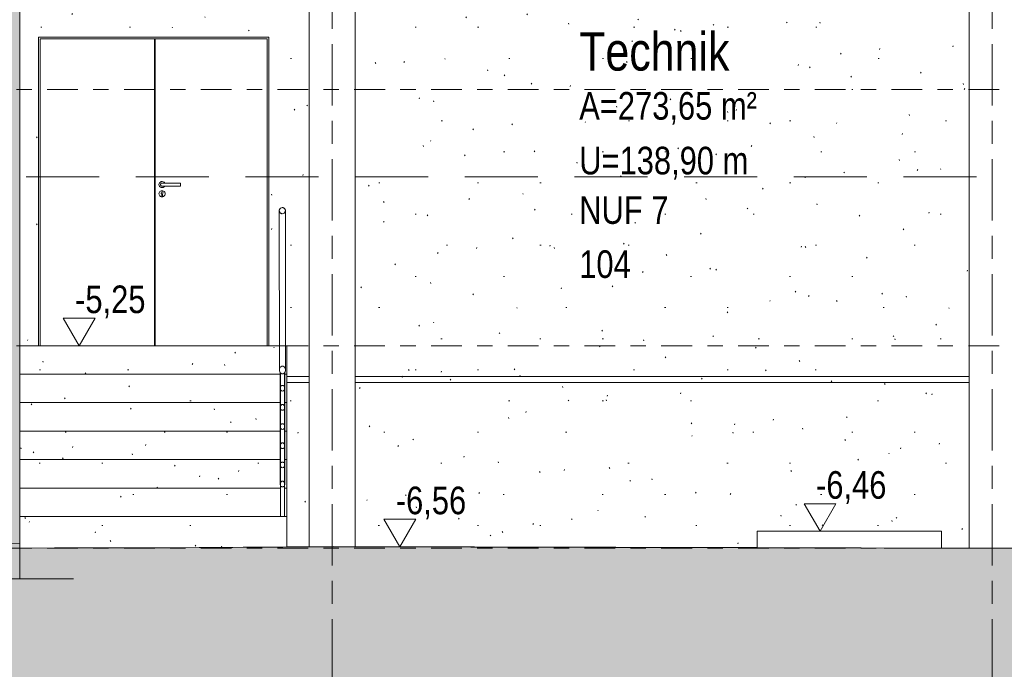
# Model space of a CAD drawing. Header units: metres. Extents: x 2 to 230, y -14 to 869.
# Tile 18 of 71: x 44.46 to 50.88, y -10.15 to -5.92. Entities that reach past the tile are written whole.
import ezdxf

# ---------------------------------------------------------------- set-up
doc = ezdxf.new("R2010")
doc.units = ezdxf.units.M
for name, pattern in [('_Ebene_', [0.4, 0.2, -0.1, 0, -0.1]), ('_Rasterlinie_', [0.75, 0.4, -0.1, 0.15, -0.1]), ('Abgebrochen', [0.714375, 0.47625, -0.238125])]:
    doc.linetypes.add(name, pattern=pattern)
for name, color, linetype, lineweight in [('A_Detailelemente', 7, 'Continuous', 9), ('A_Ebenen', 50, 'Continuous', 5), ('A_Geländer', 7, 'Continuous', 5), ('A_Geländer_Pfosten', 7, 'Continuous', 5), ('A_Geschossdecken', 7, 'Continuous', 5), ('A_Geschossdecken_Schraffur', 7, 'Continuous', 5), ('A_Hoehenkoten', 124, 'Continuous', 5), ('A_Raster', 128, 'Continuous', 5), ('A_Raum-Txt', 16, 'Continuous', 5), ('A_Tragwerksstützen', 7, 'Continuous', 5), ('A_Treppe', 38, 'Continuous', 5), ('A_Tuer', 128, 'Continuous', 5), ('A_Türen_Element', 128, 'Continuous', 5), ('A_Türen_Rahmen', 128, 'Continuous', 5), ('A_Wand', 244, 'Continuous', 5), ('A_Wand_Schraff', 1, 'Continuous', 5), ('A_Wände_Oberflächenschraffur', 244, 'Continuous', 5)]:
    doc.layers.add(name, color=color, linetype=linetype, lineweight=lineweight)
doc.styles.add('Arial', font='arial.ttf', dxfattribs={"width": 0.8, "height": 0.18})
doc.styles.add('Arial_B', font='txt', dxfattribs={"width": 0.8, "height": 0.25})
pattern_1 = [(0, (0.10425, 18.796), (0.813, 0.203), [0.007, -0.603, 0.007, -0.603, -3.251]), (0, (0.10425, 18.796), (0.813, 0.203), [-1.219, 0.007, -1.212, 0.007, -0.603, -1.422]), (0, (0.10425, 18.796), (0.813, 0.203), [-3.048, 0.007, -0.4, 0.007, -1.009]), (120, (0.40925, 18.897), (-0.58230316, 0.60257865), [0.007, -0.603, 0.007, -0.603, -3.251]), (120, (0.40925, 18.897), (-0.58230316, 0.60257865), [-1.219, 0.007, -1.212, 0.007, -0.603, -1.422]), (120, (0.40925, 18.897), (-0.58230316, 0.60257865), [-3.048, 0.007, -0.4, 0.007, -1.009]), (240, (0.51025, 19.304), (-0.23069684, -0.80557865), [0.007, -0.603, 0.007, -0.603, -3.251]), (240, (0.51025, 19.304), (-0.23069684, -0.80557865), [-1.219, 0.007, -1.212, 0.007, -0.603, -1.422]), (240, (0.51025, 19.304), (-0.23069684, -0.80557865), [-3.048, 0.007, -0.4, 0.007, -1.009])]
pattern_2 = [(0, (0.09525, 18.796), (0.813, 0.203), [0.007, -0.603, 0.007, -0.603, -3.251]), (0, (0.09525, 18.796), (0.813, 0.203), [-1.219, 0.007, -1.212, 0.007, -0.603, -1.422]), (0, (0.09525, 18.796), (0.813, 0.203), [-3.048, 0.007, -0.4, 0.007, -1.009]), (120, (0.40025, 18.897), (-0.58230316, 0.60257865), [0.007, -0.603, 0.007, -0.603, -3.251]), (120, (0.40025, 18.897), (-0.58230316, 0.60257865), [-1.219, 0.007, -1.212, 0.007, -0.603, -1.422]), (120, (0.40025, 18.897), (-0.58230316, 0.60257865), [-3.048, 0.007, -0.4, 0.007, -1.009]), (240, (0.50225, 19.304), (-0.23069684, -0.80557865), [0.007, -0.603, 0.007, -0.603, -3.251]), (240, (0.50225, 19.304), (-0.23069684, -0.80557865), [-1.219, 0.007, -1.212, 0.007, -0.603, -1.422]), (240, (0.50225, 19.304), (-0.23069684, -0.80557865), [-3.048, 0.007, -0.4, 0.007, -1.009])]

# ---------------------------------------------------------------- blocks, each defined once
blk = doc.blocks.new('TU DF 2 - Stahl-Eckzarge Falztüre - DL - 1600 x 2001-8069529-G')
at = {"layer": 'A_Tuer', "color": 250, "lineweight": 9}
for p, q in [((1.9378, -6.9851), (1.9377, -6.9851)), ((2.0577, -6.9851), (1.9377, -6.9851)), ((1.9378, -6.9851), (1.9377, -6.9851)), ((2.0577, -6.9851), (1.9377, -6.9851)), ((1.9378, -6.9751), (1.9378, -6.9751)), ((1.9377, -7.0051), (1.9378, -7.0051)), ((1.9377, -7.0051), (2.0577, -7.0051)), ((1.9377, -7.0051), (1.9378, -7.0051)), ((1.9377, -7.0051), (2.0577, -7.0051)), ((1.9378, -7.0151), (1.9378, -7.0151)), ((1.9378, -7.0351), (1.9378, -7.0351)), ((1.9354, -7.0686), (1.9354, -7.0566)), ((1.9378, -7.0751), (1.9378, -7.0751)), ((1.9402, -7.0566), (1.9402, -7.0686))]:
    blk.add_line(p, q, dxfattribs=at)
for centre, major_axis, ratio, start_param, end_param in [((1.9378, -6.9951), (0, 0.02), 0.999998, 5.235988, 7.853982), ((2.0577, -6.9951), (0, 0.01), 0.00223, 0, 1.570796), ((2.0577, -6.9951), (0, 0.01), 0.00223, 0, 1.570796), ((1.9378, -6.9951), (0, 0.02), 0.999998, 1.570796, 4.18879), ((1.9378, -7.0551), (0, 0.02), 0.999998, 4.712389, 7.853982), ((1.9378, -7.0551), (0, 0.02), 0.999998, 1.570796, 4.712389), ((1.9378, -7.0501), (0, 0.00699), 0.999998, 3.491891, 9.074479), ((2.0577, -6.9951), (0, 0.01), 0.00223, 1.570796, 3.141593), ((2.0577, -6.9951), (0, 0.01), 0.00223, 1.570796, 3.141593), ((1.9378, -7.0686), (0, 0.0024), 0.999998, 1.570796, 2.617994), ((1.9378, -7.0686), (0, 0.0024), 0.999998, 1.570796, 4.712389), ((1.9378, -7.0686), (0, 0.0024), 0.999998, 2.879793, 3.403392), ((1.9378, -7.0686), (0, 0.0024), 0.999998, 3.665191, 4.712389)]:
    blk.add_ellipse(centre, major_axis=major_axis, ratio=ratio, start_param=start_param, end_param=end_param, dxfattribs=at)
for points, knots in [([(1.9277, -6.9951), (1.9277, -6.9942), (1.9279, -6.9929), (1.9284, -6.9913), (1.929, -6.9901), (1.9296, -6.9892), (1.9302, -6.9885), (1.9308, -6.9879), (1.9316, -6.9871), (1.9325, -6.9865), (1.9333, -6.9861), (1.9339, -6.9859), (1.9345, -6.9856), (1.9351, -6.9854), (1.9358, -6.9853), (1.9364, -6.9852), (1.9371, -6.9851), (1.9375, -6.9851), (1.9377, -6.9851)], [0, 0, 0, 0, 0.0833333, 0.125, 0.1666667, 0.2083333, 0.2291667, 0.25, 0.2916667, 0.3333333, 0.3541667, 0.375, 0.3958333, 0.4166667, 0.4375, 0.4583333, 0.4791667, 0.5, 0.5, 0.5, 0.5]), ([(1.9277, -6.9951), (1.9277, -6.9942), (1.9279, -6.9929), (1.9284, -6.9913), (1.929, -6.9901), (1.9296, -6.9892), (1.9302, -6.9885), (1.9308, -6.9879), (1.9316, -6.9871), (1.9325, -6.9865), (1.9333, -6.9861), (1.9339, -6.9859), (1.9345, -6.9856), (1.9351, -6.9854), (1.9358, -6.9853), (1.9364, -6.9852), (1.9371, -6.9851), (1.9375, -6.9851), (1.9377, -6.9851)], [0, 0, 0, 0, 0.0833333, 0.125, 0.1666667, 0.2083333, 0.2291667, 0.25, 0.2916667, 0.3333333, 0.3541667, 0.375, 0.3958333, 0.4166667, 0.4375, 0.4583333, 0.4791667, 0.5, 0.5, 0.5, 0.5]), ([(1.9377, -7.0051), (1.9375, -7.0051), (1.9371, -7.0051), (1.9364, -7.005), (1.9358, -7.0049), (1.9351, -7.0048), (1.9345, -7.0046), (1.9339, -7.0043), (1.9333, -7.0041), (1.9327, -7.0038), (1.9321, -7.0034), (1.9314, -7.0029), (1.9308, -7.0023), (1.9302, -7.0017), (1.9296, -7.001), (1.929, -7.0001), (1.9284, -6.9989), (1.9279, -6.9973), (1.9277, -6.996), (1.9277, -6.9951)], [0.5, 0.5, 0.5, 0.5, 0.5208333, 0.5416667, 0.5625, 0.5833333, 0.6041667, 0.625, 0.6458333, 0.6666667, 0.6875, 0.7083333, 0.75, 0.7708333, 0.7916667, 0.8333333, 0.875, 0.9166667, 1, 1, 1, 1]), ([(1.9377, -7.0051), (1.9375, -7.0051), (1.9371, -7.0051), (1.9364, -7.005), (1.9358, -7.0049), (1.9351, -7.0048), (1.9345, -7.0046), (1.9339, -7.0043), (1.9333, -7.0041), (1.9327, -7.0038), (1.9321, -7.0034), (1.9314, -7.0029), (1.9308, -7.0023), (1.9302, -7.0017), (1.9296, -7.001), (1.929, -7.0001), (1.9284, -6.9989), (1.9279, -6.9973), (1.9277, -6.996), (1.9277, -6.9951)], [0.5, 0.5, 0.5, 0.5, 0.5208333, 0.5416667, 0.5625, 0.5833333, 0.6041667, 0.625, 0.6458333, 0.6666667, 0.6875, 0.7083333, 0.75, 0.7708333, 0.7916667, 0.8333333, 0.875, 0.9166667, 1, 1, 1, 1])]:
    blk.add_open_spline(points, degree=3, knots=knots, dxfattribs=at)
at = {"layer": 'A_Türen_Element', "color": 250, "lineweight": 9}
for p, q in [((1.8883, -8.0451), (1.8883, -6.0451)), ((1.8884, -8.0451), (1.8884, -6.0451)), ((1.8923, -6.0451), (1.8923, -8.0451))]:
    blk.add_line(p, q, dxfattribs=at)
at = {"layer": 'A_Türen_Rahmen', "color": 250, "lineweight": 9}
for p, q in [((1.1327, -6.0351), (1.1327, -8.0451)), ((1.1427, -6.0451), (1.1427, -8.0451)), ((1.1427, -6.0451), (2.6227, -6.0451)), ((1.1428, -6.0451), (1.1428, -8.0451)), ((2.6227, -6.0451), (2.6227, -8.0451))]:
    blk.add_line(p, q, dxfattribs=at)
blk = doc.blocks.new('Geländer - 25mm 2-8069818-G')
at = {"layer": 'A_Geländer_Pfosten', "color": 250, "lineweight": 9}
for p, q in [((2.7098, -8.2192), (2.7098, -8.3122)), ((2.7209, -8.2283), (2.7195, -8.2282)), ((2.7251, -8.2282), (2.7237, -8.2283)), ((2.7348, -9.1594), (2.7348, -8.2192)), ((2.7098, -8.3122), (2.7098, -8.4372)), ((2.7098, -8.4372), (2.7098, -8.5622)), ((2.7098, -8.5622), (2.7098, -8.6872)), ((2.7098, -8.6872), (2.7098, -8.8122)), ((2.7098, -8.8122), (2.7098, -8.9372)), ((2.7098, -8.9372), (2.7098, -9.1594))]:
    blk.add_line(p, q, dxfattribs=at)
blk = doc.blocks.new('Geländer - Geländer-8098096-G')
at = {"layer": 'A_Geländer', "color": 250, "lineweight": 9}
for p, q in [((2.7065, -8.219), (2.7073, -8.9473)), ((2.7067, -8.219), (2.7073, -8.8223)), ((2.7068, -8.219), (2.7073, -8.6973)), ((2.7069, -8.2191), (2.7073, -8.5723)), ((2.707, -8.2194), (2.7073, -8.4473)), ((2.7072, -8.2196), (2.7073, -8.3223)), ((2.7373, -8.3223), (2.7372, -8.2199)), ((2.7373, -8.4473), (2.7372, -8.3235)), ((2.7373, -8.5723), (2.7372, -8.4485)), ((2.7373, -8.6973), (2.7372, -8.5735)), ((2.7373, -8.8223), (2.7372, -8.6985)), ((2.7373, -8.9473), (2.7372, -8.8235))]:
    blk.add_line(p, q, dxfattribs=at)
at = {"layer": 'A_Geländer', "color": 250, "lineweight": 9, "flags": 128}
for points in [[(2.7373, -8.3223), (2.7368, -8.3175), (2.7353, -8.313), (2.7329, -8.3091), (2.7298, -8.3062), (2.7262, -8.3043), (2.7223, -8.3037), (2.7184, -8.3043), (2.7148, -8.3062), (2.7117, -8.3091), (2.7093, -8.313), (2.7078, -8.3175), (2.7073, -8.3223)], [(2.7073, -8.3223), (2.7078, -8.3271), (2.7093, -8.3316), (2.7117, -8.3355), (2.7148, -8.3385), (2.7184, -8.3403), (2.7223, -8.341), (2.7262, -8.3403), (2.7298, -8.3385), (2.7329, -8.3355), (2.7353, -8.3316), (2.7368, -8.3271), (2.7373, -8.3223)], [(2.7373, -8.4473), (2.7368, -8.4425), (2.7353, -8.438), (2.7329, -8.4341), (2.7298, -8.4312), (2.7262, -8.4293), (2.7223, -8.4287), (2.7184, -8.4293), (2.7148, -8.4312), (2.7117, -8.4341), (2.7093, -8.438), (2.7078, -8.4425), (2.7073, -8.4473)], [(2.7073, -8.4473), (2.7078, -8.4521), (2.7093, -8.4566), (2.7117, -8.4605), (2.7148, -8.4635), (2.7184, -8.4653), (2.7223, -8.466), (2.7262, -8.4653), (2.7298, -8.4635), (2.7329, -8.4605), (2.7353, -8.4566), (2.7368, -8.4521), (2.7373, -8.4473)], [(2.7373, -8.5723), (2.7368, -8.5675), (2.7353, -8.563), (2.7329, -8.5591), (2.7298, -8.5562), (2.7262, -8.5543), (2.7223, -8.5537), (2.7184, -8.5543), (2.7148, -8.5562), (2.7117, -8.5591), (2.7093, -8.563), (2.7078, -8.5675), (2.7073, -8.5723)], [(2.7073, -8.5723), (2.7078, -8.5771), (2.7093, -8.5816), (2.7117, -8.5855), (2.7148, -8.5885), (2.7184, -8.5903), (2.7223, -8.591), (2.7262, -8.5903), (2.7298, -8.5885), (2.7329, -8.5855), (2.7353, -8.5816), (2.7368, -8.5771), (2.7373, -8.5723)], [(2.7373, -8.6973), (2.7368, -8.6925), (2.7353, -8.688), (2.7329, -8.6841), (2.7298, -8.6812), (2.7262, -8.6793), (2.7223, -8.6787), (2.7184, -8.6793), (2.7148, -8.6812), (2.7117, -8.6841), (2.7093, -8.688), (2.7078, -8.6925), (2.7073, -8.6973)], [(2.7073, -8.6973), (2.7078, -8.7021), (2.7093, -8.7066), (2.7117, -8.7105), (2.7148, -8.7135), (2.7184, -8.7153), (2.7223, -8.716), (2.7262, -8.7153), (2.7298, -8.7135), (2.7329, -8.7105), (2.7353, -8.7066), (2.7368, -8.7021), (2.7373, -8.6973)], [(2.7373, -8.8223), (2.7368, -8.8175), (2.7353, -8.813), (2.7329, -8.8091), (2.7298, -8.8062), (2.7262, -8.8043), (2.7223, -8.8037), (2.7184, -8.8043), (2.7148, -8.8062), (2.7117, -8.8091), (2.7093, -8.813), (2.7078, -8.8175), (2.7073, -8.8223)], [(2.7073, -8.8223), (2.7078, -8.8271), (2.7093, -8.8316), (2.7117, -8.8355), (2.7148, -8.8385), (2.7184, -8.8403), (2.7223, -8.841), (2.7262, -8.8403), (2.7298, -8.8385), (2.7329, -8.8355), (2.7353, -8.8316), (2.7368, -8.8271), (2.7373, -8.8223)], [(2.7373, -8.9473), (2.7368, -8.9425), (2.7353, -8.938), (2.7329, -8.9341), (2.7298, -8.9312), (2.7262, -8.9293), (2.7223, -8.9287), (2.7184, -8.9293), (2.7148, -8.9312), (2.7117, -8.9341), (2.7093, -8.938), (2.7078, -8.9425), (2.7073, -8.9473)], [(2.7073, -8.9473), (2.7078, -8.9521), (2.7093, -8.9566), (2.7117, -8.9605), (2.7148, -8.9635), (2.7184, -8.9653), (2.7223, -8.966), (2.7262, -8.9653), (2.7298, -8.9635), (2.7329, -8.9605), (2.7353, -8.9566), (2.7368, -8.9521), (2.7373, -8.9473)]]:
    blk.add_lwpolyline(points, dxfattribs=at)
blk.add_blockref('Geländer - 25mm 2-8069818-G', (0, 0))
blk = doc.blocks.new('Typ des oberen Holms - Oberer Geländerholm_Innen_-8098102-G')
at = {"layer": 'A_Geländer', "color": 250, "lineweight": 9}
for p, q in [((2.7012, -7.1651), (2.7023, -8.2036)), ((2.7212, -7.1451), (2.721, -7.1451)), ((2.7423, -8.2035), (2.7412, -7.1651)), ((2.721, -7.1851), (2.7212, -7.1851))]:
    blk.add_line(p, q, dxfattribs=at)
at = {"layer": 'A_Geländer', "color": 250, "lineweight": 9, "flags": 128}
for points in [[(2.7423, -8.2035), (2.7416, -8.1971), (2.7396, -8.1911), (2.7364, -8.1859), (2.7323, -8.182), (2.7275, -8.1795), (2.7223, -8.1787), (2.7171, -8.1795), (2.7123, -8.182), (2.7081, -8.1859), (2.705, -8.1911), (2.703, -8.1971), (2.7023, -8.2035)], [(2.7023, -8.2035), (2.703, -8.21), (2.705, -8.216), (2.7081, -8.2211), (2.7123, -8.2251), (2.7171, -8.2276), (2.7223, -8.2284), (2.7275, -8.2276), (2.7323, -8.2251), (2.7364, -8.2211), (2.7396, -8.216), (2.7416, -8.21), (2.7423, -8.2035)]]:
    blk.add_lwpolyline(points, dxfattribs=at)
at = {"layer": 'A_Geländer', "color": 250, "lineweight": 9}
for points in [[(2.7412, -7.1651), (2.7412, -7.1633), (2.7407, -7.1599), (2.7387, -7.155), (2.7355, -7.1508), (2.7313, -7.1476), (2.7264, -7.1456), (2.7195, -7.1446), (2.7125, -7.1465), (2.7069, -7.1508), (2.7037, -7.155), (2.7017, -7.1599), (2.7012, -7.1633), (2.7012, -7.1651)], [(2.7012, -7.1651), (2.7012, -7.1669), (2.7017, -7.1703), (2.7037, -7.1752), (2.7069, -7.1794), (2.7111, -7.1826), (2.716, -7.1846), (2.7229, -7.1856), (2.7299, -7.1837), (2.7355, -7.1794), (2.7387, -7.1752), (2.7407, -7.1703), (2.7412, -7.1669), (2.7412, -7.1651)]]:
    blk.add_open_spline(points, degree=3, knots=[0, 0, 0, 0, 0.083333, 0.166667, 0.25, 0.333333, 0.416667, 0.5, 0.666667, 0.75, 0.833333, 0.916667, 1, 1, 1, 1], dxfattribs=at)
blk = doc.blocks.new('Höhenkoten - leer-6237472-G')
at = {"layer": 'A_Hoehenkoten'}
for p, q in [((-21.5123, -9.1401), (-21.7201, -9.1401)), ((-21.6162, -9.3201), (-21.7201, -9.1401)), ((-21.6162, -9.3201), (-21.5123, -9.1401))]:
    blk.add_line(p, q, dxfattribs=at)

msp = doc.modelspace()

# ---------------------------------------------------------------- hatches: boundary and pattern name
at = {"layer": 'A_Detailelemente'}
msp.add_hatch(color=254, dxfattribs=at).paths.add_polyline_path([(73.8044, -13.2636), (77.5778, -13.2636), (77.5778, -3.5972), (77.5566, -3.5972), (75.0032, -3.535), (75.0032, -3.4313), (74.5135, -3.4313), (74.5135, -6.3951), (74.9512, -6.3951), (74.9512, -7.2451), (73.8712, -7.2451), (73.8712, -6.3951), (72.0969, -6.3951), (72.0969, -7.1851), (72.4312, -7.1851), (72.4312, -8.0351), (71.3512, -8.0351), (71.3512, -7.1851), (63.9041, -7.1851), (63.9041, -8.0351), (62.9728, -8.0351), (62.9728, -7.1851), (57.5214, -7.1851), (57.5214, -9.5651), (57.7928, -9.5651), (57.7928, -10.0651), (56.7928, -10.0651), (56.7928, -9.5651), (44.8133, -9.5651), (44.8133, -10.0651), (43.8133, -10.0651), (43.8133, -9.5651), (21.6076, -9.5651), (21.6076, -10.2851), (20.1076, -10.2851), (20.1076, -9.5651), (20.2308, -9.5651), (20.2308, -3.7704), (17.2026, -3.8625), (17.2026, -13.2636), (70.0309, -13.2636)], flags=0)
at = {"layer": 'A_Geschossdecken_Schraffur', "lineweight": 9}
for points in [[(21.6076, -9.5651), (44.4633, -9.5651), (44.4633, -9.3335), (41.3675, -9.3477), (37.9196, -9.3459), (32.2964, -9.3587), (31.6196, -9.3593), (30.7118, -9.3626), (26.1196, -9.3626), (24.7495, -9.3473), (20.2308, -9.3051), (20.2308, -9.5651)], [(57.5214, -9.5651), (57.5214, -9.3651), (57.1219, -9.3643), (55.1196, -9.3551), (50.8046, -9.3651), (50.0949, -9.3643), (46.4469, -9.3563), (45.5035, -9.3625), (44.6887, -9.3628), (44.4633, -9.3651), (44.4633, -9.5651), (56.8239, -9.5651)]]:
    msp.add_hatch(color=253, dxfattribs=at).paths.add_polyline_path(points, flags=0)
h = msp.add_hatch(color=253, dxfattribs=at)
h.paths.add_polyline_path([(57.7928, -10.0651), (57.7928, -9.5651), (56.7928, -9.5651), (56.7928, -10.0651), (56.8239, -10.0651)], flags=0)
h.paths.add_polyline_path([(20.3447, -10.0651), (21.0808, -10.0651), (21.0808, -9.5651), (20.3447, -9.5651)], flags=0)
h.paths.add_polyline_path([(43.8133, -10.0651), (44.8133, -10.0651), (44.8133, -9.5651), (43.8133, -9.5651), (43.8133, -9.9843)], flags=0)
at = {"layer": 'A_Treppe'}
h = msp.add_hatch(dxfattribs=at)
h.set_pattern_fill('FP_9', style=0, pattern_type=2)
h.set_pattern_definition(pattern_2)
h.paths.add_polyline_path([(44.4633, -8.2308), (46.1588, -8.2308), (46.1584, -8.218), (46.1561, -8.2127), (46.1552, -8.21), (46.1545, -8.1971), (46.1534, -8.0451), (44.4633, -8.0451), (44.4633, -8.1272)], flags=0)
h.paths.add_polyline_path([(46.1894, -8.2308), (46.2033, -8.2308), (46.2033, -8.0451), (46.1944, -8.0451), (46.1934, -8.2112), (46.1894, -8.2211)], flags=0)
h = msp.add_hatch(dxfattribs=at)
h.set_pattern_fill('FP_9', style=0, pattern_type=2)
h.set_pattern_definition(pattern_2)
h.paths.add_polyline_path([(44.4633, -8.4165), (46.159, -8.4165), (46.1584, -8.2308), (44.4633, -8.2308)], flags=0)
h.paths.add_polyline_path([(46.1895, -8.4165), (46.2033, -8.4165), (46.2025, -8.2308), (46.1894, -8.2308), (46.1895, -8.4165)], flags=0)
h = msp.add_hatch(dxfattribs=at)
h.set_pattern_fill('FP_9', style=0, pattern_type=2)
h.set_pattern_definition(pattern_2)
h.paths.add_polyline_path([(44.4633, -8.6022), (46.1592, -8.6022), (46.1584, -8.4165), (44.4633, -8.4165)], flags=0)
h.paths.add_polyline_path([(46.1894, -8.6022), (46.2033, -8.6022), (46.2027, -8.4165), (46.1895, -8.4165), (46.1894, -8.5771)], flags=0)
h = msp.add_hatch(dxfattribs=at)
h.set_pattern_fill('FP_9', style=0, pattern_type=2)
h.set_pattern_definition(pattern_2)
h.paths.add_polyline_path([(46.1895, -8.788), (46.2033, -8.788), (46.2029, -8.6022), (46.1894, -8.6022), (46.1894, -8.7021)], flags=0)
h.paths.add_polyline_path([(44.5601, -8.788), (46.1594, -8.788), (46.1584, -8.6022), (44.4633, -8.6022), (44.4633, -8.788)], flags=0)
h = msp.add_hatch(dxfattribs=at)
h.set_pattern_fill('FP_9', style=0, pattern_type=2)
h.set_pattern_definition(pattern_2)
h.paths.add_polyline_path([(46.1879, -8.9737), (46.2033, -8.9737), (46.2031, -8.788), (46.1895, -8.788), (46.189, -8.9521), (46.187, -8.9605), (46.1875, -8.9737)], flags=0)
h.paths.add_polyline_path([(44.5601, -8.9737), (46.162, -8.9737), (46.1615, -8.9566), (46.1595, -8.9473), (46.1584, -8.788), (44.4633, -8.788), (44.4633, -8.9737)], flags=0)
h = msp.add_hatch(dxfattribs=at)
h.set_pattern_fill('FP_9', style=0, pattern_type=2)
h.set_pattern_definition(pattern_2)
h.paths.add_polyline_path([(46.187, -9.1594), (46.2033, -9.1594), (46.2033, -8.9737), (46.187, -8.9737), (46.187, -9.0444)], flags=0)
h.paths.add_polyline_path([(44.5601, -9.1594), (46.162, -9.1594), (46.162, -8.9737), (44.4633, -8.9737), (44.4633, -9.1594)], flags=0)
h = msp.add_hatch(dxfattribs=at)
h.set_pattern_fill('FP_9', style=0, pattern_type=2)
h.set_pattern_definition(pattern_2)
h.paths.add_polyline_path([(44.4633, -9.3651), (44.6887, -9.3628), (45.5223, -9.3614), (46.2033, -9.3559), (46.2033, -9.1594), (44.4633, -9.1594), (44.4633, -9.3643)], flags=0)
at = {"layer": 'A_Wand_Schraff', "lineweight": 9}
msp.add_hatch(color=253, dxfattribs=at).paths.add_polyline_path([(44.1633, -9.3651), (44.4633, -9.3651), (44.4633, -3.0947), (44.2939, -3.0901), (44.1872, -3.0901), (44.1872, -3.2787), (44.1633, -3.2787), (44.1633, -8.861)], flags=0)
at = {"layer": 'A_Wände_Oberflächenschraffur'}
h = msp.add_hatch(dxfattribs=at)
h.set_pattern_fill('FP_37', style=0, pattern_type=2)
h.set_pattern_definition(pattern_1)
h.paths.add_polyline_path([(44.4633, -6.9451), (44.5846, -6.9451), (44.5846, -6.0351), (46.0846, -6.0351), (46.0846, -6.9451), (46.3483, -6.9451), (46.3483, -4.7551), (46.3309, -4.7551), (46.3309, -3.0951), (45.1648, -3.0951), (45.0727, -3.0897), (45.0727, -3.1651), (44.4633, -3.1651), (44.4633, -6.6597)], flags=0)
h.paths.add_polyline_path([(51.0946, -6.9451), (51.0946, -4.7551), (50.9483, -4.7551), (50.9483, -6.9451)], flags=0)
h.paths.add_polyline_path([(50.6483, -6.9451), (50.6483, -4.7551), (46.6483, -4.7551), (46.6483, -6.9451), (47.3902, -6.9451)], flags=0)
h = msp.add_hatch(dxfattribs=at)
h.set_pattern_fill('FP_37', style=0, pattern_type=2)
h.set_pattern_definition(pattern_1)
h.paths.add_polyline_path([(50.6483, -8.2851), (50.6483, -6.9451), (46.6483, -6.9451), (46.6483, -8.2851), (47.3902, -8.2851)], flags=0)
h.paths.add_polyline_path([(46.2033, -8.2851), (46.3483, -8.2851), (46.3483, -6.9451), (46.0846, -6.9451), (46.0846, -8.0451), (46.1544, -8.0451), (46.1541, -7.1599), (46.1572, -7.1537), (46.1604, -7.1501), (46.1645, -7.1473), (46.1694, -7.1456), (46.1745, -7.1452), (46.1797, -7.1462), (46.1845, -7.1486), (46.1887, -7.1524), (46.1918, -7.1577), (46.1928, -7.1599), (46.1934, -7.1651), (46.1945, -8.0451), (46.2033, -8.0451), (46.2033, -8.246)], flags=0)
h.paths.add_polyline_path([(50.9483, -8.2851), (51.0946, -8.2851), (51.0946, -6.9451), (50.9483, -6.9451), (50.9483, -8.2839)], flags=0)
h.paths.add_polyline_path([(44.5846, -8.0451), (44.5846, -6.9451), (44.4633, -6.9451), (44.4633, -8.0451), (44.5601, -8.0451)], flags=0)
h = msp.add_hatch(dxfattribs=at)
h.set_pattern_fill('FP_37', style=0, pattern_type=2)
h.set_pattern_definition(pattern_1)
h.paths.add_polyline_path([(50.9483, -9.3648), (51.0946, -9.3644), (51.0946, -8.2451), (50.9483, -8.2451), (50.9483, -9.3606)], flags=0)
h.paths.add_polyline_path([(50.6483, -9.3642), (50.6483, -8.2451), (46.6483, -8.2451), (46.6483, -9.3554), (49.2676, -9.3607), (49.2676, -9.2551), (50.4676, -9.2551), (50.4676, -9.3638)], flags=0)
h.paths.add_polyline_path([(46.2033, -9.3566), (46.3483, -9.3551), (46.3483, -8.2451), (46.2033, -8.2451), (46.2033, -9.3559)], flags=0)

# ---------------------------------------------------------------- linework, layer by layer
at = {"layer": 'A_Ebenen', "color": 130, "linetype": '_Ebene_', "lineweight": 9}
for p, q in [((77.8421, -6.3751), (16.3367, -6.3751)), ((77.8421, -8.0451), (16.3367, -8.0451)), ((77.8421, -9.3651), (16.3367, -9.3651))]:
    msp.add_line(p, q, dxfattribs=at)
at = {"layer": 'A_Ebenen', "color": 31, "linetype": 'Abgebrochen'}
msp.add_line((77.8421, -6.9451), (16.3367, -6.9451), dxfattribs=at)
at = {"layer": 'A_Geschossdecken', "color": 250, "lineweight": 9}
for p, q in [((49.2676, -9.2551), (50.4676, -9.2551)), ((49.2676, -9.3613), (49.2676, -9.2551)), ((50.4676, -9.2551), (50.4676, -9.3641)), ((44.4633, -9.3335), (41.3675, -9.3477)), ((44.6887, -9.3628), (44.4633, -9.3651)), ((45.5223, -9.3625), (44.6887, -9.3628)), ((46.2033, -9.3568), (45.3478, -9.3626)), ((46.5046, -9.3559), (45.5223, -9.3625)), ((46.2033, -9.3566), (46.5046, -9.3551)), ((50.8046, -9.3651), (46.5046, -9.3551)), ((49.2676, -9.3611), (46.5046, -9.3551)), ((46.5046, -9.3551), (46.5046, -9.3559)), ((50.0949, -9.3643), (46.5046, -9.3559)), ((49.2676, -9.3613), (50.4676, -9.3641)), ((50.6483, -9.3642), (50.4676, -9.3638)), ((55.1196, -9.3551), (50.8046, -9.3651)), ((44.4633, -9.3651), (44.4633, -9.5651)), ((50.8046, -9.3651), (50.0949, -9.3643)), ((43.8133, -9.5651), (44.8133, -9.5651))]:
    msp.add_line(p, q, dxfattribs=at)
at = {"layer": 'A_Raster', "linetype": '_Rasterlinie_', "lineweight": 9}
for p, q in [((46.4983, -13.2288), (46.4983, 12.7435)), ((50.7983, -13.2288), (50.7983, 12.7435))]:
    msp.add_line(p, q, dxfattribs=at)
at = {"layer": 'A_Tragwerksstützen', "color": 250, "lineweight": 9}
for p, q in [((46.3483, -4.754), (46.3483, -9.356)), ((46.6483, -9.3554), (46.6483, -4.754)), ((50.6483, -4.754), (50.6483, -9.3649))]:
    msp.add_line(p, q, dxfattribs=at)
at = {"layer": 'A_Treppe', "color": 250, "lineweight": 9}
for p, q in [((44.4633, -8.0451), (46.1544, -8.0451)), ((46.1944, -8.0451), (46.2033, -8.0451)), ((46.2033, -8.2308), (46.2033, -8.0451)), ((44.4633, -8.2308), (46.1589, -8.2308)), ((46.1894, -8.2308), (46.2033, -8.2308)), ((46.2033, -8.4165), (46.2033, -8.2308)), ((44.4633, -8.4165), (46.159, -8.4165)), ((46.1895, -8.4165), (46.2033, -8.4165)), ((46.2033, -8.6022), (46.2033, -8.4165)), ((44.4633, -8.6022), (46.1592, -8.6022)), ((46.1894, -8.6022), (46.2033, -8.6022)), ((46.2033, -8.788), (46.2033, -8.6022)), ((44.4633, -8.788), (46.1594, -8.788)), ((46.1895, -8.788), (46.2033, -8.788)), ((46.2033, -8.9737), (46.2033, -8.788)), ((44.4633, -8.9737), (46.162, -8.9737)), ((46.187, -8.9737), (46.2033, -8.9737)), ((46.2033, -9.1594), (46.2033, -8.9737)), ((44.4633, -9.1594), (46.2033, -9.1594)), ((46.2033, -9.3574), (46.2033, -9.1594))]:
    msp.add_line(p, q, dxfattribs=at)
at = {"layer": 'A_Wand', "color": 250, "lineweight": 9}
for p, q in [((44.4633, -9.3651), (44.4633, -3.0947)), ((44.5846, -6.0351), (46.0846, -6.0351)), ((44.5846, -8.0451), (44.5846, -6.0351)), ((46.0846, -6.0351), (46.0846, -8.0451)), ((46.3483, -8.2451), (46.2033, -8.2451)), ((50.6483, -8.2451), (46.6483, -8.2451)), ((46.2033, -8.2851), (46.3483, -8.2851)), ((46.6483, -8.2851), (50.6483, -8.2851)), ((44.1633, -9.3651), (44.4633, -9.3651))]:
    msp.add_line(p, q, dxfattribs=at)

# ---------------------------------------------------------------- block references
at = {"layer": 'A_Geländer', "color": 250, "lineweight": 9}
for name in ['Typ des oberen Holms - Oberer Geländerholm_Innen_-8098102-G', 'Geländer - Geländer-8098096-G']:
    msp.add_blockref(name, (43.4522, 0), dxfattribs=at)
at = {"layer": 'A_Hoehenkoten', "extrusion": (0, 0, -1)}
msp.add_blockref('Höhenkoten - leer-6237472-G', (-23.2332, 1.275), dxfattribs=at)
at = {"layer": 'A_Hoehenkoten'}
for p in [(71.2921, 0.065), (68.5547, -0.036)]:
    msp.add_blockref('Höhenkoten - leer-6237472-G', p, dxfattribs=at)
at = {"layer": 'A_Tuer', "color": 250, "lineweight": 9}
msp.add_blockref('TU DF 2 - Stahl-Eckzarge Falztüre - DL - 1600 x 2001-8069529-G', (43.4522, 0), dxfattribs=at)

# ---------------------------------------------------------------- texts
at = {"layer": 'A_Hoehenkoten', "char_height": 0.18, "width": 0.542095, "attachment_point": 1, "line_spacing_factor": 0.941778, "style": 'Arial'}
for s, insert in [('-5,25', (44.8236, -7.6529)), ('-6,46', (49.65, -8.8629)), ('-6,56', (46.9126, -8.964))]:
    msp.add_mtext(s, dxfattribs=dict(at, insert=insert))
at = {"layer": 'A_Raum-Txt', "attachment_point": 1}
for s, insert, char_height, width, style in [('Technik', (48.1075, -6.002), 0.25, 1.269873, 'Arial_B'), ('A=273,65 m²', (48.1075, -6.3918), 0.18, 1.378902, 'Arial'), ('U=138,90 m', (48.1075, -6.7485), 0.18, 1.314767, 'Arial'), ('NUF 7', (48.1075, -7.0711), 0.18, 0.692658, 'Arial'), ('104', (48.1075, -7.4237), 0.18, 0.40405, 'Arial')]:
    msp.add_mtext(s, dxfattribs=dict(at, insert=insert, char_height=char_height, width=width, style=style))

doc.saveas('drawing.dxf')
